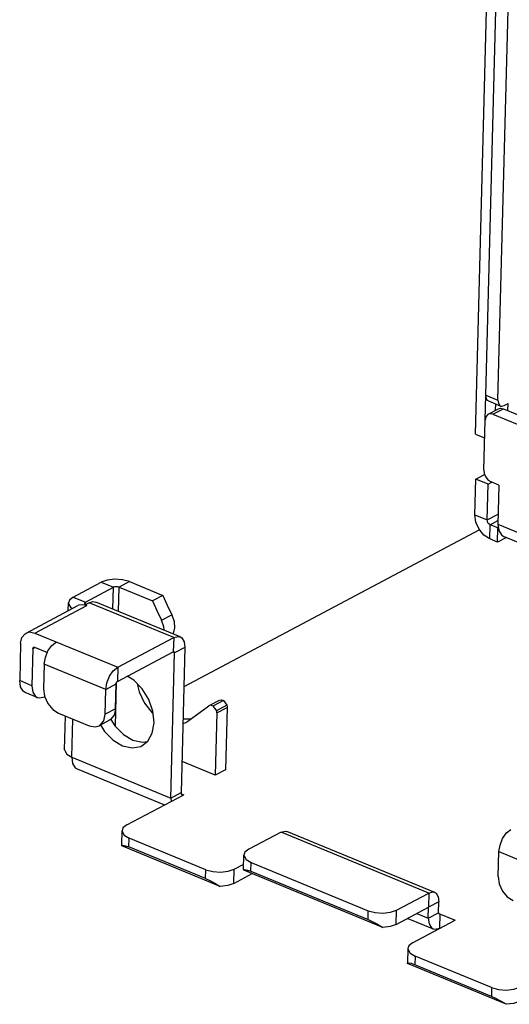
# Model space of a CAD drawing. Extents: x 0 to 1189, y 0 to 841.
# Tile 5 of 10: x 547 to 620, y 266 to 413. Entities that reach past the tile are written whole.
import ezdxf

# ---------------------------------------------------------------- set-up
doc = ezdxf.new("R2010")
doc.units = 0
doc.header["$LTSCALE"] = 65.395
doc.layers.get('0').update_dxf_attribs({"linetype": 'CONTINUOUS'})
doc.layers.add('02___PRT_ALL_AXES', color=7, linetype='CONTINUOUS')

msp = doc.modelspace()

# ---------------------------------------------------------------- linework, layer by layer
at = {"color": 7, "linetype": 'CONTINUOUS'}
for p, q in [((615.3, 351.14), (617.36, 430.83)), ((618.67, 356.2), (620.25, 417.29)), ((616.74, 353.23), (616.84, 356.95)), ((616.84, 356.95), (618.67, 356.2)), ((617.23, 356.08), (619.07, 355.32)), ((619.6, 355.38), (620.18, 355.69)), ((620.16, 354.63), (620.18, 355.69)), ((617.18, 354.09), (618.73, 354.91)), ((617.92, 354.09), (619.47, 354.91)), ((618.73, 354.91), (619.03, 354.99)), ((619.03, 354.99), (619.47, 354.91)), ((619.47, 354.91), (633.22, 349.24)), ((615.3, 351.14), (616.67, 350.58)), ((617.19, 343.65), (615.35, 344.41)), ((617.19, 343.65), (617.76, 343.96)), ((617.05, 338.34), (617.19, 343.65)), ((615.22, 339.1), (617.05, 338.34)), ((617.05, 338.34), (618.69, 339.21)), ((617.49, 337.62), (618.67, 338.24)), ((615.92, 336.85), (571.8, 313.45)), ((617.44, 335.5), (617.49, 337.62)), ((618.64, 337.15), (617.49, 337.62)), ((618.59, 335.02), (618.64, 337.15)), ((618.72, 337.19), (618.64, 337.15)), ((559.44, 329.04), (561.28, 328.28)), ((563.67, 329.12), (562.12, 328.3)), ((557.1, 326.07), (561.28, 328.28)), ((561.19, 325.03), (561.28, 328.28)), ((562.03, 324.68), (562.12, 328.3)), ((555.26, 326.82), (557.1, 326.07)), ((548.23, 321.46), (555.98, 325.57)), ((549.55, 321.46), (557.31, 325.58)), ((556.73, 325.72), (557.02, 325.67)), ((557.02, 325.76), (557.11, 325.71)), ((557.02, 325.67), (557.31, 325.58)), ((557.66, 325.98), (557.08, 325.67)), ((557.31, 325.58), (557.08, 325.67)), ((557.08, 325.58), (557.08, 325.67)), ((557.09, 325.71), (557.1, 326.07)), ((570.27, 320.78), (557.66, 325.98)), ((571.24, 320.89), (558.63, 326.08)), ((568.45, 323.37), (569.99, 324.19)), ((549.55, 321.46), (561.93, 316.36)), ((561.93, 316.36), (570.27, 320.78)), ((570.27, 320.78), (570.21, 318.65)), ((547.43, 319.92), (547.29, 314.35)), ((571.95, 319.31), (570.4, 318.49)), ((571.95, 319.31), (571.39, 297.67)), ((550.96, 316.83), (550.86, 313.11)), ((560.13, 313.05), (550.96, 316.83)), ((561.93, 316.36), (561.88, 314.23)), ((549.12, 313.59), (547.29, 314.35)), ((560.03, 309.33), (560.13, 313.05)), ((560.13, 313.05), (561.68, 313.87)), ((561.58, 307.52), (561.75, 314.11)), ((549.91, 311.84), (548.08, 312.6)), ((575.58, 310.62), (577.13, 311.44)), ((561.58, 310.15), (560.03, 309.33)), ((572.4, 308.32), (575.53, 310.59)), ((575.59, 310.62), (575.53, 310.59)), ((577.68, 311.39), (576.13, 310.57)), ((578.2, 310.67), (576.65, 309.85)), ((576.69, 309.54), (578.24, 310.36)), ((553.09, 309.51), (557.67, 307.62)), ((576.69, 309.54), (576.45, 300.24)), ((560.69, 308.44), (559.15, 307.62)), ((571.65, 307.97), (572.06, 308.11)), ((572.06, 308.11), (572.4, 308.32)), ((576.45, 300.24), (571.51, 302.28)), ((578, 301.06), (576.45, 300.24)), ((563.27, 292.84), (571.76, 297.34)), ((569.84, 296.84), (571.39, 297.67)), ((571.41, 297.48), (571.76, 297.34)), ((571.48, 297.36), (571.54, 297.32)), ((571.54, 297.32), (571.6, 297.3)), ((571.58, 297.24), (571.6, 297.3)), ((571.6, 297.3), (571.67, 297.31)), ((571.67, 297.31), (571.76, 297.34)), ((571.76, 297.3), (571.76, 297.34)), ((562.51, 289.84), (562.56, 291.97)), ((563.59, 289.54), (563.63, 290.87)), ((575.06, 286.15), (563.63, 290.87)), ((586.3, 291.77), (581.47, 289.21)), ((608.36, 282.67), (586.3, 291.77)), ((609.22, 282.77), (587.16, 291.86)), ((562.51, 289.72), (562.7, 289.79)), ((575.03, 284.82), (563.59, 289.54)), ((580.71, 286.21), (580.76, 288.34)), ((618.71, 285.13), (618.81, 288.85)), ((618.81, 288.85), (627.98, 285.07)), ((579.29, 286.23), (580.73, 286.99)), ((581.79, 285.91), (581.83, 287.23)), ((581.83, 287.23), (599.3, 280.03)), ((575.03, 284.82), (575.06, 286.15)), ((579.24, 284.1), (579.29, 286.23)), ((580.72, 286.09), (580.9, 286.16)), ((581.79, 285.91), (599.27, 278.7)), ((603.53, 280.11), (608.36, 282.67)), ((608.36, 282.67), (608.31, 280.55)), ((609.86, 281.37), (608.31, 280.55)), ((609.81, 279.72), (609.86, 281.37)), ((599.27, 278.7), (599.3, 280.03)), ((603.47, 277.98), (603.53, 280.11)), ((608.27, 278.9), (609.81, 279.72)), ((609.83, 279.63), (612.29, 278.61)), ((609.89, 279.55), (609.93, 279.54)), ((609.93, 279.54), (610, 279.56)), ((610, 279.56), (609.95, 277.43)), ((605.93, 275.24), (612.29, 278.61)), ((605.23, 274.37), (605.17, 272.25)), ((606.29, 273.27), (606.26, 271.94)), ((617.72, 268.56), (606.29, 273.27)), ((605.36, 272.2), (605.18, 272.13)), ((617.69, 267.23), (606.26, 271.94)), ((617.72, 268.56), (617.69, 267.23))]:
    msp.add_line(p, q, dxfattribs=at)
at = {"color": 3, "linetype": 'CONTINUOUS'}
for p, q in [((616.84, 356.95), (618.42, 418.04)), ((618.3, 354.68), (618.33, 355.63)), ((617.92, 354.09), (631.67, 348.42)), ((616.55, 345.8), (616.74, 353.23)), ((615.22, 339.1), (615.35, 344.41)), ((615.35, 344.41), (616.68, 345.12)), ((617.22, 344.28), (617.66, 344)), ((618.81, 343.52), (617.66, 344)), ((618.81, 343.52), (618.65, 337.68)), ((618.65, 337.68), (633.55, 331.54)), ((618.65, 337.68), (618.78, 336.74)), ((618.59, 335.02), (617.44, 335.5)), ((619.92, 335.73), (618.59, 335.02)), ((619.44, 335.93), (634.34, 329.79)), ((555.26, 326.82), (559.44, 329.04)), ((554.53, 324.8), (554.56, 325.96)), ((549.26, 319.17), (549.12, 313.59)), ((549.26, 319.17), (549.52, 319.3)), ((549.35, 319.34), (549.38, 319.35)), ((549.38, 319.35), (549.5, 319.34)), ((549.5, 319.34), (551.42, 318.55)), ((561.88, 314.23), (570.21, 318.65)), ((569.84, 296.84), (570.4, 318.49)), ((570.4, 318.49), (570.12, 318.61)), ((570.39, 318.59), (570.4, 318.49)), ((561.58, 310.15), (561.68, 313.87)), ((578.24, 310.36), (578, 301.06)), ((553.99, 304.04), (554.12, 309.08)), ((555.05, 302.94), (555.2, 308.63)), ((571.67, 308.68), (572.76, 308.64)), ((555.05, 302.94), (569.84, 296.84)), ((555.85, 301.19), (568.89, 295.82)), ((569.84, 296.84), (569.9, 296.35)), ((562.51, 289.72), (562.51, 289.85)), ((577.23, 283.66), (562.51, 289.72)), ((579.24, 284.1), (581.99, 285.57)), ((580.72, 286.09), (580.71, 286.22)), ((601.46, 277.54), (580.72, 286.09)), ((603.47, 277.98), (608.31, 280.55)), ((606.54, 279.61), (608.27, 278.9)), ((608.27, 278.9), (608.31, 280.55)), ((605.19, 278.89), (608.98, 277.33)), ((609.95, 277.43), (610.01, 277.41)), ((605.18, 272.13), (605.18, 272.25)), ((619.88, 266.07), (605.18, 272.13))]:
    msp.add_line(p, q, dxfattribs=at)
for points in [[(617.23, 356.08), (617.1, 356.16), (616.9, 356.48), (616.84, 356.95)], [(617.18, 354.09), (617.1, 354.03), (616.84, 353.71), (616.74, 353.23)], [(617.92, 354.09), (617.48, 354.17), (617.18, 354.09)], [(616.55, 345.8), (616.62, 345.25), (616.86, 344.72), (617.22, 344.28)], [(617.44, 335.5), (616.57, 336.06), (615.84, 336.94), (615.36, 338.01), (615.22, 339.1)], [(618.78, 336.74), (619.17, 336.1), (619.45, 335.93)], [(563.67, 329.12), (562.64, 329.4), (561.48, 329.49), (560.36, 329.36), (559.44, 329.04)], [(555.26, 326.82), (554.7, 326.36), (554.56, 325.96)], [(568.64, 327.07), (569.31, 325.62), (569.99, 324.19)], [(554.56, 325.96), (554.57, 325.82), (554.89, 325.29), (555.16, 325.13)], [(569.99, 324.19), (570.34, 323.2), (570.4, 322.22), (570.18, 321.39), (570.14, 321.34)], [(549.26, 319.17), (549.3, 319.29), (549.35, 319.34)], [(570.21, 318.65), (570.29, 318.67), (570.32, 318.67)], [(570.32, 318.67), (570.35, 318.65), (570.39, 318.59)], [(549.12, 313.59), (549.24, 312.65), (549.64, 312.01), (549.91, 311.84)], [(561.68, 313.87), (561.69, 313.98), (561.74, 314.08), (561.8, 314.17), (561.88, 314.23)], [(549.91, 311.84), (550.25, 311.77), (550.98, 311.96)], [(577.14, 311.44), (577.36, 311.49), (577.68, 311.39)], [(561.58, 310.15), (561.38, 309.2), (560.86, 308.55), (560.7, 308.44)], [(577.68, 311.39), (577.94, 311.03), (578.2, 310.67)], [(578.2, 310.67), (578.23, 310.52), (578.24, 310.36)], [(553.99, 304.04), (554, 303.91), (554.32, 303.38), (555.05, 302.94)], [(555.05, 302.94), (555.18, 302), (555.57, 301.36), (555.85, 301.2)], [(579.24, 284.1), (578.33, 283.79), (577.23, 283.66)], [(603.47, 277.98), (602.57, 277.67), (601.46, 277.54)], [(608.27, 278.9), (608.38, 278.06), (608.73, 277.48), (608.98, 277.33)], [(608.98, 277.33), (609.28, 277.26), (609.95, 277.43)], [(621.89, 266.51), (620.99, 266.2), (619.88, 266.07)]]:
    msp.add_lwpolyline(points, dxfattribs=at)
at = {"color": 7, "linetype": 'CONTINUOUS'}
for points in [[(618.67, 356.2), (618.73, 355.73), (618.93, 355.41), (619.07, 355.32)], [(619.07, 355.32), (619.24, 355.29), (619.6, 355.38)], [(617.49, 337.62), (617.32, 337.73), (617.17, 337.91), (617.08, 338.12), (617.05, 338.34)], [(562.12, 328.3), (561.92, 328.36), (561.68, 328.37), (561.46, 328.35), (561.28, 328.28)], [(557.66, 325.98), (558.21, 326.15), (558.63, 326.08)], [(567.09, 326.25), (567.76, 324.8), (568.45, 323.37)], [(555.99, 325.57), (556.13, 325.64), (556.73, 325.72)], [(557.1, 326.07), (556.99, 325.98), (556.96, 325.89)], [(556.96, 325.89), (556.96, 325.87), (557.02, 325.76)], [(568.83, 321.88), (568.79, 322.38), (568.45, 323.37)], [(547.43, 319.92), (547.61, 320.77), (548.08, 321.36), (548.23, 321.46)], [(548.23, 321.46), (548.76, 321.61), (549.55, 321.46)], [(570.27, 320.78), (570.93, 320.95), (571.24, 320.88)], [(571.24, 320.88), (571.48, 320.73), (571.84, 320.16), (571.95, 319.31)], [(550.96, 316.83), (551.12, 317.81), (551.51, 318.79), (552.09, 319.6), (552.76, 320.14)], [(560.13, 313.05), (560.29, 314.03), (560.68, 315.01), (561.26, 315.82), (561.93, 316.36)], [(548.08, 312.6), (547.8, 312.77), (547.41, 313.41), (547.29, 314.35)], [(550.86, 313.11), (551.01, 312.02), (551.49, 310.95), (552.22, 310.07), (553.09, 309.51)], [(564.83, 313.9), (565.11, 312.69), (565.92, 310.99), (567.05, 309.54), (567.21, 309.41)], [(576.13, 310.57), (575.81, 310.67), (575.59, 310.62)], [(576.13, 310.57), (576.39, 310.21), (576.65, 309.85)], [(559.15, 307.62), (559.31, 307.73), (559.83, 308.38), (560.03, 309.33)], [(576.69, 309.54), (576.69, 309.7), (576.65, 309.85)], [(557.67, 307.62), (558.55, 307.46), (559.15, 307.62)], [(571.39, 297.67), (571.41, 297.48), (571.48, 297.36)], [(563.27, 292.84), (562.7, 292.37), (562.56, 291.97)], [(562.56, 291.97), (562.57, 291.83), (562.9, 291.31), (563.63, 290.87)], [(586.3, 291.77), (586.89, 291.92), (587.16, 291.86)], [(618.81, 288.85), (618.97, 289.83), (619.36, 290.81), (619.94, 291.63), (620.61, 292.16)], [(562.7, 289.79), (563.07, 289.72), (563.59, 289.54)], [(581.47, 289.21), (580.9, 288.74), (580.76, 288.34)], [(580.76, 288.34), (580.77, 288.2), (581.1, 287.67), (581.83, 287.23)], [(575.06, 286.15), (576.09, 285.87), (577.25, 285.78), (578.38, 285.91), (579.29, 286.23)], [(580.9, 286.16), (581.27, 286.09), (581.79, 285.91)], [(618.71, 285.13), (618.86, 284.04), (619.34, 282.97), (620.06, 282.09), (620.94, 281.53)], [(575.03, 284.82), (575.68, 284.53), (576.43, 284.13), (577.23, 283.66)], [(608.36, 282.67), (608.95, 282.83), (609.22, 282.77)], [(609.22, 282.77), (609.44, 282.63), (609.76, 282.12), (609.86, 281.37)], [(599.3, 280.03), (600.33, 279.74), (601.49, 279.66), (602.61, 279.79), (603.53, 280.11)], [(609.81, 279.72), (609.83, 279.63), (609.87, 279.56), (609.89, 279.55)], [(599.27, 278.7), (599.91, 278.41), (600.67, 278.01), (601.46, 277.54)], [(605.93, 275.24), (605.37, 274.78), (605.23, 274.37)], [(605.23, 274.37), (605.24, 274.24), (605.56, 273.71), (606.29, 273.27)], [(606.26, 271.94), (605.74, 272.13), (605.36, 272.2)], [(617.72, 268.56), (618.75, 268.28), (619.91, 268.19), (621.03, 268.32), (621.95, 268.64)], [(619.88, 266.07), (619.08, 266.54), (618.33, 266.94), (617.69, 267.23)]]:
    msp.add_lwpolyline(points, dxfattribs=at)
at = {"layer": '02___PRT_ALL_AXES', "color": 3, "linetype": 'CONTINUOUS'}
msp.add_line((563.67, 329.12), (568.64, 327.07), dxfattribs=at)
at = {"layer": '02___PRT_ALL_AXES', "color": 7, "linetype": 'CONTINUOUS'}
for p, q in [((562.12, 328.3), (567.09, 326.25)), ((568.64, 327.07), (567.09, 326.25)), ((560.9, 308.57), (561.51, 307.6))]:
    msp.add_line(p, q, dxfattribs=at)
at = {"layer": '02___PRT_ALL_AXES', "color": 3, "linetype": 'CONTINUOUS'}
for points in [[(567.35, 308.07), (567.17, 309.81), (566.56, 311.56), (565.57, 313.15), (564.31, 314.43), (563.34, 315.01)], [(559.36, 307.75), (559.96, 306.78), (561.22, 305.49), (562.63, 304.65), (564.05, 304.33), (565.35, 304.55), (565.57, 304.66)], [(565.57, 304.66), (566.39, 305.31), (567.08, 306.52), (567.35, 308.07)]]:
    msp.add_lwpolyline(points, dxfattribs=at)
at = {"layer": '02___PRT_ALL_AXES', "color": 7, "linetype": 'CONTINUOUS'}
msp.add_lwpolyline([(561.51, 307.6), (562.77, 306.32), (564.18, 305.47), (565.6, 305.15), (566.35, 305.28)], dxfattribs=at)

doc.saveas('drawing.dxf')
